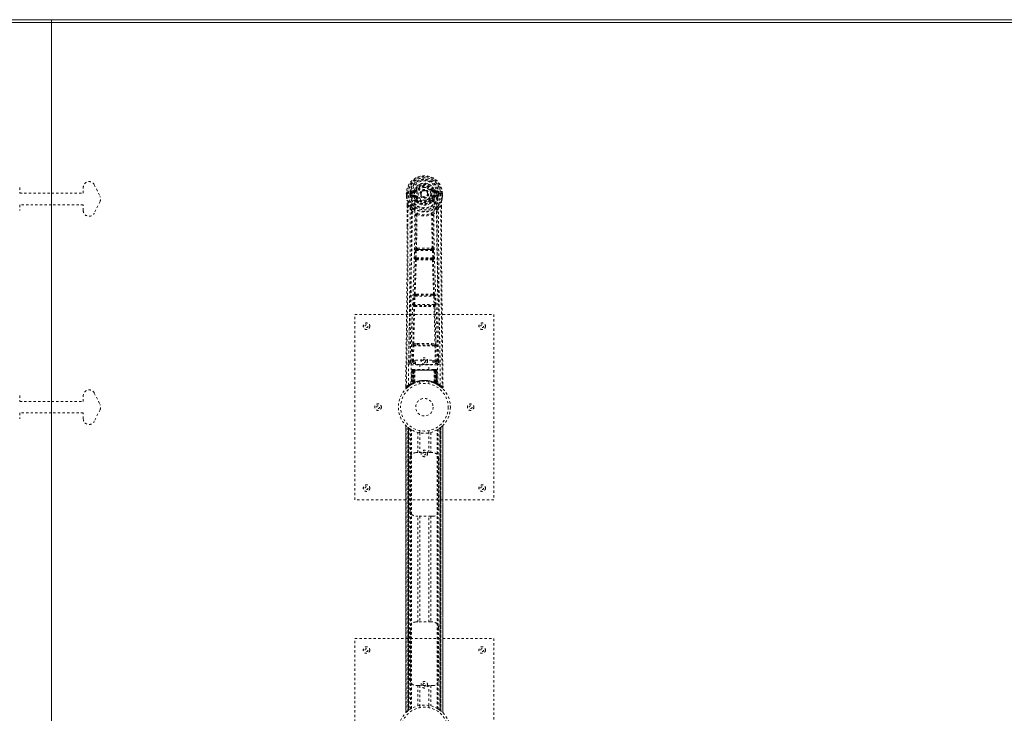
# Model space of a CAD drawing. Header units: inches. Extents: x 14 to 182, y 67 to 115.
# Tile 6 of 8: x 97 to 139, y 85 to 115. Entities that reach past the tile are written whole.
import ezdxf

# ---------------------------------------------------------------- set-up
doc = ezdxf.new("R2010")
doc.units = ezdxf.units.IN
doc.header["$MEASUREMENT"] = 0
doc.linetypes.add('SLD-Dashed', pattern=[0.075, 0.05, -0.025])
doc.linetypes.add('SLD-Solid', pattern=[0])

msp = doc.modelspace()

# ---------------------------------------------------------------- linework, layer by layer
at = {"color": 7, "linetype": 'SLD-Solid', "lineweight": 15}
for p, q in [((14.141, 114.9), (97.891, 114.9)), ((97.891, 114.782), (14.259, 114.782)), ((97.891, 114.782), (14.259, 114.782)), ((97.891, 114.782), (97.891, 114.9)), ((97.891, 114.9), (181.641, 114.9)), ((97.891, 114.9), (97.891, 114.782)), ((97.891, 67.518), (97.891, 114.782)), ((97.891, 114.782), (97.891, 67.518)), ((181.523, 114.782), (97.891, 114.782)), ((181.523, 114.782), (97.891, 114.782))]:
    msp.add_line(p, q, dxfattribs=at)
at = {"color": 7, "linetype": 'SLD-Dashed', "lineweight": 0}
for p, q in [((99.74, 107.762), (99.99, 107.262)), ((96.516, 107.65), (96.516, 107.4)), ((96.516, 107.4), (97.891, 107.4)), ((97.891, 107.4), (99.266, 107.4)), ((99.266, 107.4), (99.266, 107.65)), ((113.23, 107.384), (113.23, 107.268)), ((113.234, 107.384), (113.23, 107.384)), ((113.23, 107.268), (113.23, 107.263)), ((113.231, 107.385), (113.231, 107.268)), ((113.287, 107.383), (113.234, 107.384)), ((113.259, 107.382), (113.259, 107.268)), ((113.31, 107.383), (113.287, 107.383)), ((113.468, 107.383), (113.31, 107.383)), ((113.381, 107.31), (113.381, 107.381)), ((113.381, 107.31), (113.41, 107.312)), ((113.381, 107.31), (113.381, 107.31)), ((113.416, 107.381), (113.41, 107.381)), ((113.41, 107.381), (113.41, 107.312)), ((113.411, 107.311), (113.416, 107.292)), ((113.416, 107.302), (113.416, 107.381)), ((113.416, 107.292), (113.416, 107.302)), ((113.422, 107.266), (113.426, 107.261)), ((113.426, 107.261), (113.426, 107.261)), ((113.426, 107.261), (113.426, 107.261)), ((113.437, 107.25), (113.426, 107.261)), ((113.553, 107.525), (113.434, 107.501)), ((113.45, 107.313), (113.45, 107.283)), ((113.45, 107.313), (113.58, 107.313)), ((113.58, 107.258), (113.45, 107.283)), ((113.45, 107.283), (113.58, 107.283)), ((113.464, 107.465), (113.58, 107.486)), ((113.464, 107.465), (113.464, 107.435)), ((113.58, 107.465), (113.464, 107.465)), ((113.58, 107.435), (113.464, 107.435)), ((113.58, 107.486), (113.58, 107.465)), ((113.58, 107.435), (113.58, 107.465)), ((113.58, 107.313), (113.58, 107.283)), ((113.58, 107.258), (113.58, 107.283)), ((113.64, 107.529), (113.586, 107.552)), ((113.586, 107.419), (113.586, 107.421)), ((113.64, 107.529), (113.662, 107.52)), ((114.165, 107.382), (114.166, 107.374)), ((114.166, 107.374), (114.165, 107.359)), ((114.356, 107.52), (114.378, 107.529)), ((114.378, 107.529), (114.382, 107.522)), ((114.433, 107.421), (114.433, 107.419)), ((114.438, 107.486), (114.554, 107.465)), ((114.438, 107.486), (114.438, 107.465)), ((114.554, 107.465), (114.438, 107.465)), ((114.438, 107.435), (114.438, 107.465)), ((114.554, 107.435), (114.438, 107.435)), ((114.438, 107.313), (114.438, 107.283)), ((114.438, 107.313), (114.568, 107.313)), ((114.568, 107.283), (114.438, 107.258)), ((114.438, 107.258), (114.438, 107.283)), ((114.438, 107.283), (114.568, 107.283)), ((114.585, 107.501), (114.466, 107.525)), ((114.709, 107.383), (114.55, 107.383)), ((114.554, 107.435), (114.554, 107.465)), ((114.568, 107.283), (114.568, 107.313)), ((114.592, 107.261), (114.582, 107.25)), ((114.592, 107.261), (114.596, 107.266)), ((114.608, 107.311), (114.602, 107.292)), ((114.602, 107.292), (114.603, 107.302)), ((114.603, 107.381), (114.608, 107.381)), ((114.603, 107.302), (114.603, 107.381)), ((114.608, 107.312), (114.608, 107.381)), ((114.638, 107.381), (114.638, 107.31)), ((114.638, 107.381), (114.638, 107.381)), ((114.638, 107.31), (114.638, 107.31)), ((114.732, 107.383), (114.709, 107.383)), ((114.785, 107.384), (114.732, 107.383)), ((114.759, 107.268), (114.759, 107.382)), ((114.789, 107.384), (114.785, 107.384)), ((114.788, 107.268), (114.788, 107.385)), ((114.789, 107.384), (114.789, 107.268)), ((114.789, 107.263), (114.789, 107.268)), ((97.891, 106.9), (96.516, 106.9)), ((96.516, 106.9), (96.516, 106.65)), ((99.266, 106.9), (97.891, 106.9)), ((99.266, 106.65), (99.266, 106.9)), ((99.99, 107.038), (99.74, 106.538)), ((113.272, 106.883), (113.269, 105.959)), ((113.273, 105.958), (113.273, 106.882)), ((113.302, 106.881), (113.398, 106.766)), ((113.437, 107.25), (113.551, 107.229)), ((113.662, 107.229), (113.635, 107.217)), ((113.641, 107.068), (113.641, 107.086)), ((113.66, 107.022), (113.649, 107.039)), ((113.664, 107.092), (113.665, 107.074)), ((114.354, 107.074), (114.354, 107.092)), ((114.383, 107.217), (114.356, 107.229)), ((114.37, 107.039), (114.358, 107.022)), ((114.377, 107.068), (114.378, 107.086)), ((114.467, 107.229), (114.582, 107.25)), ((114.582, 107.25), (114.582, 107.25)), ((114.582, 107.25), (114.582, 107.25)), ((114.621, 106.766), (114.717, 106.881)), ((114.745, 106.829), (114.745, 106.882)), ((114.746, 106.883), (114.747, 106.829)), ((113.682, 106.464), (113.682, 106.464)), ((114.337, 106.464), (114.337, 106.464)), ((113.599, 104.61), (113.615, 104.928)), ((113.643, 104.608), (113.66, 104.925)), ((113.66, 104.925), (114.359, 104.925)), ((113.71, 105.024), (113.67, 105.023)), ((113.678, 104.97), (113.717, 104.97)), ((114.301, 104.97), (113.717, 104.97)), ((114.301, 104.97), (114.34, 104.97)), ((114.348, 105.023), (114.308, 105.024)), ((114.359, 104.925), (114.375, 104.608)), ((114.419, 104.61), (114.403, 104.928)), ((113.622, 104.516), (113.608, 104.521)), ((114.375, 104.608), (113.643, 104.608)), ((113.667, 104.558), (113.652, 104.563)), ((113.652, 104.563), (114.366, 104.563)), ((114.366, 104.563), (114.352, 104.558)), ((114.396, 104.516), (114.41, 104.521)), ((113.643, 103.039), (113.611, 103.039)), ((114.407, 103.039), (114.375, 103.039)), ((113.544, 102.592), (113.561, 102.945)), ((113.589, 102.59), (113.606, 102.943)), ((114.43, 102.59), (113.589, 102.59)), ((113.606, 102.943), (114.413, 102.943)), ((113.652, 102.988), (113.621, 102.988)), ((114.366, 102.988), (113.652, 102.988)), ((114.366, 102.988), (114.398, 102.988)), ((114.413, 102.943), (114.43, 102.59)), ((114.474, 102.592), (114.457, 102.945)), ((111.009, 94.15), (111.009, 102.15)), ((111.009, 102.15), (117.009, 102.15)), ((113.55, 102.503), (113.558, 102.499)), ((113.603, 102.542), (113.595, 102.545)), ((113.595, 102.545), (114.423, 102.545)), ((114.423, 102.545), (114.415, 102.542)), ((114.46, 102.499), (114.468, 102.503)), ((117.009, 102.15), (117.009, 94.15)), ((113.548, 100.893), (113.704, 100.899)), ((114.314, 100.899), (114.471, 100.893)), ((113.49, 100.147), (113.506, 100.809)), ((113.535, 100.147), (113.551, 100.808)), ((113.551, 100.808), (114.468, 100.808)), ((113.559, 100.848), (113.711, 100.851)), ((113.711, 100.851), (114.307, 100.851)), ((114.307, 100.851), (114.46, 100.848)), ((114.468, 100.808), (114.483, 100.147)), ((114.528, 100.147), (114.512, 100.809)), ((113.396, 100.09), (113.398, 100.082)), ((113.4, 100.38), (113.397, 100.093)), ((113.441, 100.045), (113.441, 99.984)), ((113.629, 100.045), (113.441, 100.045)), ((113.535, 100.102), (113.535, 100.147)), ((113.535, 100.147), (113.629, 100.147)), ((113.535, 100.102), (113.629, 100.102)), ((113.629, 100.178), (114.379, 100.178)), ((113.629, 99.998), (113.629, 100.178)), ((114.379, 100.178), (114.379, 99.998)), ((114.379, 100.147), (114.483, 100.147)), ((114.379, 100.102), (114.483, 100.102)), ((114.577, 100.045), (114.379, 100.045)), ((114.483, 100.102), (114.483, 100.147)), ((114.577, 99.984), (114.577, 100.045)), ((114.621, 100.093), (114.618, 100.38)), ((114.62, 100.082), (114.622, 100.09)), ((113.441, 99.984), (114.577, 99.984)), ((113.463, 99.746), (113.442, 99.141)), ((113.477, 99.746), (113.456, 99.149)), ((113.477, 99.746), (113.463, 99.746)), ((113.495, 99.746), (113.474, 99.16)), ((113.497, 99.75), (113.475, 99.156)), ((113.562, 99.746), (113.495, 99.746)), ((113.502, 99.746), (113.502, 99.189)), ((113.51, 99.746), (113.502, 99.746)), ((113.51, 99.775), (113.503, 99.775)), ((113.516, 99.775), (113.507, 99.775)), ((113.51, 99.746), (114.509, 99.746)), ((113.51, 99.193), (113.51, 99.746)), ((113.515, 99.196), (113.516, 99.746)), ((113.523, 99.775), (113.516, 99.775)), ((113.516, 99.746), (113.522, 99.746)), ((113.522, 99.746), (113.522, 99.199)), ((114.496, 99.746), (113.522, 99.746)), ((113.579, 99.775), (113.525, 99.775)), ((113.534, 99.746), (113.534, 99.204)), ((113.54, 99.746), (113.534, 99.746)), ((113.541, 99.775), (113.535, 99.775)), ((113.54, 99.746), (114.478, 99.746)), ((113.54, 99.207), (113.54, 99.746)), ((113.541, 99.775), (113.579, 99.775)), ((113.543, 99.195), (113.562, 99.746)), ((113.563, 99.746), (113.544, 99.195)), ((113.562, 99.746), (113.563, 99.746)), ((113.593, 99.746), (113.563, 99.746)), ((113.593, 99.746), (113.589, 99.225)), ((113.601, 99.775), (113.593, 99.775)), ((114.425, 99.746), (113.593, 99.746)), ((114.418, 99.775), (113.601, 99.775)), ((114.379, 99.998), (113.629, 99.998)), ((113.814, 99.998), (113.814, 99.775)), ((114.204, 99.775), (114.204, 99.998)), ((114.426, 99.775), (114.418, 99.775)), ((114.425, 99.746), (114.43, 99.225)), ((114.455, 99.746), (114.425, 99.746)), ((114.494, 99.775), (114.439, 99.775)), ((114.439, 99.775), (114.477, 99.775)), ((114.475, 99.195), (114.455, 99.746)), ((114.455, 99.746), (114.456, 99.746)), ((114.456, 99.746), (114.475, 99.195)), ((114.523, 99.746), (114.456, 99.746)), ((114.484, 99.775), (114.477, 99.775)), ((114.484, 99.746), (114.478, 99.746)), ((114.478, 99.746), (114.478, 99.207)), ((114.484, 99.204), (114.484, 99.746)), ((114.502, 99.775), (114.495, 99.775)), ((114.496, 99.199), (114.496, 99.746)), ((114.496, 99.746), (114.503, 99.746)), ((114.512, 99.775), (114.502, 99.775)), ((114.503, 99.746), (114.503, 99.196)), ((114.515, 99.775), (114.508, 99.775)), ((114.516, 99.746), (114.509, 99.746)), ((114.509, 99.746), (114.509, 99.193)), ((114.516, 99.189), (114.516, 99.746)), ((114.543, 99.156), (114.521, 99.75)), ((114.523, 99.746), (114.544, 99.16)), ((114.542, 99.746), (114.563, 99.149)), ((114.555, 99.746), (114.542, 99.746)), ((114.555, 99.746), (114.576, 99.141)), ((113.474, 99.16), (113.543, 99.195)), ((113.502, 99.189), (113.51, 99.193)), ((113.515, 99.163), (113.502, 99.189)), ((113.522, 99.199), (113.515, 99.196)), ((113.528, 99.17), (113.515, 99.196)), ((113.527, 99.169), (113.534, 99.173)), ((113.534, 99.204), (113.54, 99.207)), ((113.546, 99.178), (113.534, 99.204)), ((113.544, 99.195), (113.543, 99.195)), ((113.552, 99.181), (113.546, 99.178)), ((113.809, 99.258), (113.809, 99.161)), ((114.209, 99.161), (114.209, 99.258)), ((114.478, 99.207), (114.466, 99.181)), ((114.473, 99.178), (114.466, 99.181)), ((114.484, 99.204), (114.473, 99.178)), ((114.475, 99.195), (114.475, 99.195)), ((114.475, 99.195), (114.544, 99.16)), ((114.478, 99.207), (114.484, 99.204)), ((114.496, 99.199), (114.484, 99.173)), ((114.503, 99.196), (114.491, 99.17)), ((114.503, 99.196), (114.496, 99.199)), ((114.509, 99.193), (114.496, 99.167)), ((114.516, 99.189), (114.504, 99.163)), ((114.509, 99.193), (114.516, 99.189)), ((99.74, 98.762), (99.99, 98.262)), ((113.204, 99.076), (113.203, 99.009)), ((113.203, 99.076), (113.203, 99.009)), ((113.203, 99.009), (113.233, 99.008)), ((113.205, 99.072), (113.204, 99.009)), ((113.252, 98.988), (113.293, 99.021)), ((113.428, 99.116), (113.441, 99.124)), ((113.442, 99.141), (113.456, 99.149)), ((113.459, 99.134), (113.526, 99.169)), ((113.515, 99.163), (113.506, 99.159)), ((113.522, 99.167), (113.515, 99.163)), ((113.52, 99.166), (113.528, 99.17)), ((113.526, 99.169), (113.527, 99.169)), ((114.491, 99.169), (114.492, 99.169)), ((114.492, 99.169), (114.507, 99.161)), ((114.504, 99.163), (114.496, 99.167)), ((114.53, 99.15), (114.504, 99.163)), ((114.524, 99.153), (114.559, 99.134)), ((114.563, 99.149), (114.576, 99.141)), ((114.571, 99.129), (114.585, 99.121)), ((114.577, 99.124), (114.591, 99.116)), ((114.725, 99.022), (114.767, 98.987)), ((114.786, 99.008), (114.766, 98.986)), ((114.816, 99.009), (114.815, 99.076)), ((96.516, 98.65), (96.516, 98.4)), ((96.516, 98.4), (97.891, 98.4)), ((97.891, 98.4), (99.266, 98.4)), ((99.266, 98.4), (99.266, 98.65)), ((96.516, 97.9), (96.516, 97.65)), ((97.891, 97.9), (96.516, 97.9)), ((99.266, 97.9), (97.891, 97.9)), ((99.266, 97.65), (99.266, 97.9)), ((99.99, 98.038), (99.74, 97.538)), ((113.204, 97.366), (113.204, 84.935)), ((113.204, 84.936), (113.204, 97.364)), ((113.204, 97.364), (113.205, 97.364)), ((113.204, 97.364), (113.204, 84.937)), ((113.216, 84.948), (113.216, 97.352)), ((113.294, 85.019), (113.294, 97.282)), ((113.294, 97.282), (113.294, 85.019)), ((113.299, 97.278), (113.299, 85.023)), ((113.339, 97.247), (113.303, 97.275)), ((113.303, 85.026), (113.303, 97.275)), ((113.303, 97.275), (113.303, 85.026)), ((113.308, 97.27), (113.308, 85.03)), ((113.318, 85.038), (113.318, 97.263)), ((113.319, 85.039), (113.319, 97.262)), ((113.321, 97.26), (113.321, 85.04)), ((113.323, 97.259), (113.323, 85.042)), ((113.353, 97.236), (113.353, 85.064)), ((113.411, 97.198), (113.406, 97.201)), ((113.411, 85.103), (113.411, 97.198)), ((113.436, 85.118), (113.436, 97.182)), ((113.454, 85.129), (113.454, 97.172)), ((113.728, 96.185), (113.728, 97.061)), ((113.809, 97.139), (113.809, 97.043)), ((113.812, 97.043), (113.812, 96.185)), ((114.207, 96.185), (114.207, 97.043)), ((114.209, 97.043), (114.209, 97.139)), ((114.291, 97.061), (114.291, 96.185)), ((114.564, 85.129), (114.564, 97.172)), ((114.582, 85.118), (114.582, 97.182)), ((114.608, 85.103), (114.608, 97.198)), ((114.673, 85.058), (114.673, 97.242)), ((114.695, 85.042), (114.695, 97.259)), ((114.698, 85.04), (114.698, 97.26)), ((114.699, 97.262), (114.699, 85.039)), ((114.704, 97.265), (114.704, 85.035)), ((114.715, 97.275), (114.715, 85.026)), ((114.715, 85.026), (114.715, 97.274)), ((114.718, 85.024), (114.718, 97.277)), ((114.724, 97.282), (114.719, 97.278)), ((114.719, 85.023), (114.719, 97.278)), ((114.724, 97.282), (114.724, 85.019)), ((114.724, 85.019), (114.724, 97.282)), ((114.802, 97.352), (114.802, 84.948)), ((114.814, 84.935), (114.814, 97.365)), ((114.814, 97.364), (114.814, 84.936)), ((114.814, 84.937), (114.814, 97.364)), ((113.394, 93.685), (113.394, 95.935)), ((113.644, 96.185), (113.728, 96.185)), ((114.291, 96.185), (113.728, 96.185)), ((114.291, 96.185), (114.374, 96.185)), ((114.624, 95.935), (114.624, 93.685)), ((117.009, 94.15), (111.009, 94.15)), ((113.728, 93.435), (113.644, 93.435)), ((113.728, 88.865), (113.728, 93.435)), ((114.291, 93.435), (113.728, 93.435)), ((113.812, 93.435), (113.812, 88.865)), ((114.207, 88.865), (114.207, 93.435)), ((114.291, 93.435), (114.291, 88.865)), ((114.374, 93.435), (114.291, 93.435)), ((113.394, 86.365), (113.394, 88.615)), ((113.644, 88.865), (113.728, 88.865)), ((114.291, 88.865), (113.728, 88.865)), ((114.291, 88.865), (114.374, 88.865)), ((114.624, 88.615), (114.624, 86.365)), ((111.009, 80.15), (111.009, 88.15)), ((111.009, 88.15), (117.009, 88.15)), ((117.009, 88.15), (117.009, 80.15)), ((113.728, 86.115), (113.644, 86.115)), ((113.728, 85.239), (113.728, 86.115)), ((113.728, 86.115), (114.291, 86.115)), ((113.812, 86.115), (113.812, 85.258)), ((114.207, 85.258), (114.207, 86.115)), ((114.291, 86.115), (114.291, 85.239)), ((114.374, 86.115), (114.291, 86.115)), ((113.809, 85.258), (113.809, 85.161)), ((114.209, 85.161), (114.209, 85.258)), ((113.294, 85.019), (113.299, 85.023)), ((114.608, 85.103), (114.612, 85.1)), ((114.679, 85.054), (114.715, 85.026)), ((114.719, 85.023), (114.724, 85.019)), ((114.814, 84.936), (114.814, 84.937))]:
    msp.add_line(p, q, dxfattribs=at)
at = {"color": 7, "linetype": 'SLD-Dashed', "lineweight": 0, "flags": 128}
for points in [[(113.586, 107.421), (113.592, 107.497), (113.615, 107.572), (113.654, 107.641), (113.707, 107.7), (113.773, 107.749), (113.847, 107.785), (113.926, 107.807), (114.009, 107.815), (114.092, 107.807), (114.172, 107.785), (114.246, 107.749), (114.311, 107.7), (114.364, 107.641), (114.404, 107.572), (114.427, 107.497), (114.433, 107.421)], [(113.23, 107.384), (113.229, 107.384), (113.23, 107.383), (113.233, 107.383), (113.236, 107.383), (113.241, 107.383), (113.247, 107.382), (113.253, 107.382), (113.259, 107.382)], [(113.259, 107.268), (113.253, 107.268), (113.247, 107.268), (113.241, 107.268), (113.236, 107.268), (113.233, 107.268), (113.23, 107.268), (113.229, 107.268), (113.23, 107.268)], [(113.23, 107.268), (113.242, 107.17), (113.258, 107.094)], [(113.23, 107.263), (113.231, 107.263), (113.233, 107.264), (113.235, 107.264), (113.239, 107.265), (113.244, 107.265), (113.248, 107.266), (113.254, 107.267), (113.259, 107.268)], [(113.23, 107.263), (113.241, 107.173), (113.26, 107.083)], [(113.321, 99.103), (113.329, 100.15), (113.348, 101.195), (113.378, 102.236), (113.413, 103.275), (113.447, 104.309), (113.472, 105.338), (113.481, 106.363), (113.468, 107.383)], [(113.411, 107.311), (113.41, 107.311), (113.41, 107.312)], [(113.416, 107.302), (113.432, 107.31), (113.45, 107.313)], [(113.464, 107.435), (113.441, 107.44), (113.421, 107.453)], [(113.43, 99.158), (113.439, 100.203), (113.46, 101.246), (113.492, 102.285), (113.53, 103.321), (113.566, 104.352), (113.592, 105.379), (113.6, 106.401), (113.586, 107.418)], [(113.58, 107.486), (113.617, 107.5), (113.631, 107.513)], [(113.631, 107.513), (113.636, 107.521), (113.64, 107.529)], [(113.69, 107.508), (113.685, 107.51), (113.68, 107.512), (113.675, 107.514), (113.671, 107.516), (113.667, 107.518), (113.665, 107.519), (113.663, 107.519), (113.662, 107.52)], [(114.328, 107.508), (114.333, 107.51), (114.339, 107.512), (114.343, 107.514), (114.347, 107.516), (114.351, 107.518), (114.353, 107.519), (114.355, 107.519), (114.356, 107.52)], [(114.588, 99.158), (114.579, 100.203), (114.558, 101.246), (114.526, 102.286), (114.488, 103.321), (114.452, 104.352), (114.426, 105.379), (114.418, 106.401), (114.433, 107.418)], [(114.697, 99.103), (114.689, 100.149), (114.67, 101.195), (114.641, 102.236), (114.606, 103.275), (114.571, 104.309), (114.546, 105.338), (114.538, 106.363), (114.55, 107.383)], [(114.597, 107.453), (114.578, 107.44), (114.554, 107.435)], [(114.568, 107.313), (114.586, 107.31), (114.603, 107.302)], [(114.608, 107.381), (114.611, 107.381), (114.618, 107.381), (114.627, 107.381), (114.638, 107.381)], [(114.638, 107.31), (114.627, 107.311), (114.618, 107.311), (114.612, 107.311), (114.608, 107.312)], [(114.608, 107.312), (114.608, 107.311), (114.608, 107.311)], [(114.758, 107.083), (114.775, 107.163), (114.789, 107.263)], [(114.759, 107.382), (114.766, 107.382), (114.772, 107.382), (114.777, 107.383), (114.782, 107.383), (114.786, 107.383), (114.788, 107.383), (114.789, 107.384), (114.789, 107.384)], [(114.789, 107.268), (114.789, 107.268), (114.788, 107.268), (114.786, 107.268), (114.782, 107.268), (114.777, 107.268), (114.772, 107.268), (114.766, 107.268), (114.759, 107.268)], [(114.789, 107.263), (114.788, 107.263), (114.786, 107.264), (114.783, 107.264), (114.779, 107.265), (114.775, 107.265), (114.77, 107.266), (114.765, 107.267), (114.759, 107.268)], [(114.789, 107.268), (114.776, 107.17), (114.76, 107.094)], [(113.302, 106.881), (113.3, 105.416), (113.291, 103.944), (113.277, 102.496), (113.274, 102.275), (113.271, 102.046), (113.269, 101.842), (113.266, 101.644), (113.264, 101.428), (113.262, 101.278), (113.26, 101.121), (113.258, 100.965), (113.256, 100.847), (113.254, 100.707), (113.252, 100.545), (113.248, 100.213), (113.245, 100.008), (113.242, 99.754), (113.239, 99.492), (113.236, 99.244), (113.233, 99.008)], [(113.258, 107.094), (113.259, 107.088), (113.26, 107.083)], [(113.44, 106.805), (113.339, 106.929), (113.26, 107.083)], [(113.272, 106.883), (113.272, 106.883), (113.273, 106.882), (113.275, 106.882), (113.279, 106.882), (113.284, 106.881), (113.29, 106.881), (113.296, 106.881), (113.302, 106.881)], [(113.578, 107.206), (113.565, 107.224), (113.551, 107.229)], [(113.641, 107.086), (113.608, 107.139), (113.578, 107.206)], [(113.635, 107.217), (113.663, 107.154), (113.693, 107.105)], [(113.66, 107.022), (113.734, 106.964), (113.792, 106.935)], [(113.69, 107.24), (113.685, 107.238), (113.68, 107.236), (113.675, 107.234), (113.671, 107.232), (113.667, 107.231), (113.665, 107.23), (113.663, 107.229), (113.662, 107.229)], [(114.227, 106.935), (114.284, 106.964), (114.358, 107.022)], [(114.326, 107.105), (114.356, 107.154), (114.383, 107.217)], [(114.328, 107.24), (114.333, 107.238), (114.339, 107.236), (114.343, 107.234), (114.347, 107.232), (114.351, 107.231), (114.353, 107.23), (114.355, 107.229), (114.356, 107.229)], [(114.378, 107.086), (114.41, 107.139), (114.44, 107.206)], [(114.44, 107.206), (114.453, 107.224), (114.467, 107.229)], [(114.578, 106.805), (114.679, 106.929), (114.758, 107.083)], [(114.717, 106.881), (114.723, 106.881), (114.729, 106.881), (114.735, 106.881), (114.74, 106.882), (114.743, 106.882), (114.746, 106.882), (114.747, 106.883), (114.746, 106.883)], [(114.717, 106.881), (114.718, 105.417), (114.727, 103.944), (114.742, 102.496), (114.745, 102.249), (114.748, 101.991), (114.75, 101.776), (114.753, 101.547), (114.756, 101.297), (114.76, 101.025), (114.763, 100.807), (114.766, 100.545), (114.77, 100.221), (114.773, 100.01), (114.776, 99.752), (114.78, 99.49), (114.783, 99.242), (114.786, 99.008)], [(114.758, 107.083), (114.76, 107.088), (114.76, 107.094)], [(113.398, 106.766), (113.397, 106.246), (113.396, 105.713), (113.393, 105.167), (113.39, 104.652), (113.385, 104.123), (113.38, 103.571), (113.375, 103.081), (113.372, 102.824), (113.368, 102.551), (113.365, 102.263), (113.361, 101.959), (113.357, 101.683), (113.354, 101.443), (113.352, 101.251), (113.349, 101.037), (113.346, 100.795), (113.343, 100.57), (113.34, 100.378), (113.338, 100.218), (113.336, 100.091)], [(113.457, 106.653), (113.543, 106.552), (113.644, 106.464)], [(113.535, 106.717), (113.544, 106.708), (113.55, 106.702)], [(113.634, 105.017), (113.645, 105.738), (113.646, 106.456)], [(113.692, 106.475), (113.687, 106.483), (113.68, 106.49), (113.672, 106.493), (113.664, 106.493), (113.656, 106.49), (113.65, 106.483), (113.646, 106.474), (113.644, 106.464)], [(113.682, 106.464), (113.681, 105.745), (113.67, 105.023)], [(114.375, 106.464), (114.373, 106.474), (114.368, 106.483), (114.362, 106.49), (114.355, 106.493), (114.347, 106.493), (114.339, 106.49), (114.332, 106.483), (114.327, 106.475)], [(114.348, 105.023), (114.338, 105.745), (114.337, 106.464)], [(114.384, 105.017), (114.374, 105.738), (114.372, 106.456)], [(114.375, 106.464), (114.475, 106.552), (114.561, 106.653)], [(114.468, 106.702), (114.474, 106.708), (114.483, 106.717)], [(114.682, 100.091), (114.68, 100.226), (114.678, 100.399), (114.675, 100.607), (114.672, 100.853), (114.669, 101.102), (114.666, 101.321), (114.664, 101.475), (114.662, 101.612), (114.66, 101.734), (114.658, 101.889), (114.656, 102.052), (114.654, 102.209), (114.644, 103.022), (114.636, 103.84), (114.628, 104.813), (114.622, 105.802), (114.621, 106.766)], [(114.747, 106.829), (114.755, 104.26), (114.782, 101.635), (114.816, 99.009)], [(113.269, 105.959), (113.264, 104.26), (113.236, 101.635), (113.203, 99.076)], [(113.615, 104.928), (113.62, 104.927), (113.631, 104.927), (113.645, 104.926), (113.66, 104.925)], [(113.678, 104.97), (113.677, 104.969), (113.675, 104.968), (113.672, 104.965), (113.667, 104.955), (113.662, 104.942), (113.66, 104.925)], [(113.71, 105.024), (114.009, 105.025), (114.308, 105.024)], [(113.717, 104.97), (114.009, 104.972), (114.301, 104.97)], [(114.359, 104.925), (114.374, 104.926), (114.388, 104.927), (114.398, 104.927), (114.403, 104.928)], [(113.576, 103.035), (113.601, 103.777), (113.622, 104.516)], [(113.599, 104.61), (113.604, 104.61), (113.614, 104.609), (113.628, 104.609), (113.643, 104.608)], [(113.611, 103.039), (113.636, 103.781), (113.658, 104.522)], [(113.652, 104.563), (113.648, 104.567), (113.644, 104.577), (113.643, 104.583), (113.643, 104.591), (113.643, 104.599), (113.643, 104.608)], [(114.36, 104.522), (114.382, 103.781), (114.407, 103.039)], [(114.375, 104.608), (114.376, 104.599), (114.376, 104.591), (114.375, 104.583), (114.374, 104.577), (114.371, 104.567), (114.366, 104.563)], [(114.375, 104.608), (114.39, 104.609), (114.404, 104.609), (114.414, 104.61), (114.419, 104.61)], [(114.442, 103.035), (114.418, 103.776), (114.396, 104.516)], [(113.544, 102.592), (113.549, 102.592), (113.559, 102.592), (113.573, 102.591), (113.589, 102.59)], [(113.561, 102.945), (113.563, 102.977), (113.564, 102.98)], [(113.561, 102.945), (113.566, 102.945), (113.576, 102.944), (113.59, 102.944), (113.606, 102.943)], [(114.413, 102.943), (114.428, 102.944), (114.442, 102.944), (114.453, 102.945), (114.457, 102.945)], [(114.43, 102.59), (114.445, 102.591), (114.459, 102.592), (114.47, 102.592), (114.474, 102.592)], [(114.457, 102.945), (114.455, 102.977), (114.455, 102.98)], [(113.515, 100.891), (113.534, 101.696), (113.558, 102.499)], [(113.548, 100.893), (113.568, 101.699), (113.593, 102.503)], [(114.426, 102.503), (114.45, 101.699), (114.47, 100.893)], [(114.504, 100.891), (114.484, 101.696), (114.46, 102.499)], [(113.704, 100.899), (114.009, 100.899), (114.314, 100.899)], [(113.506, 100.809), (113.511, 100.809), (113.521, 100.808), (113.535, 100.808), (113.551, 100.808)], [(113.711, 100.851), (114.009, 100.851), (114.307, 100.851)], [(114.468, 100.808), (114.483, 100.808), (114.497, 100.808), (114.508, 100.809), (114.512, 100.809)], [(113.49, 100.147), (113.421, 100.119), (113.396, 100.09)], [(113.441, 100.045), (113.466, 100.073), (113.535, 100.102)], [(113.49, 100.147), (113.495, 100.147), (113.505, 100.147), (113.519, 100.147), (113.535, 100.147)], [(114.483, 100.147), (114.499, 100.147), (114.513, 100.147), (114.523, 100.147), (114.528, 100.147)], [(114.483, 100.102), (114.553, 100.073), (114.577, 100.045)], [(114.622, 100.09), (114.597, 100.119), (114.528, 100.147)], [(113.463, 99.746), (113.466, 99.746), (113.475, 99.746), (113.487, 99.746), (113.502, 99.746)], [(113.516, 99.746), (113.501, 99.746), (113.489, 99.746), (113.48, 99.746), (113.477, 99.746)], [(113.495, 99.746), (113.495, 99.746), (113.497, 99.746), (113.501, 99.746), (113.505, 99.746), (113.512, 99.746), (113.519, 99.746), (113.526, 99.746), (113.534, 99.746)], [(114.484, 99.746), (114.492, 99.746), (114.5, 99.746), (114.507, 99.746), (114.513, 99.746), (114.518, 99.746), (114.521, 99.746), (114.523, 99.746), (114.523, 99.746)], [(114.494, 99.775), (114.494, 99.775), (114.492, 99.775)], [(114.542, 99.746), (114.538, 99.746), (114.53, 99.746), (114.517, 99.746), (114.503, 99.746)], [(114.516, 99.746), (114.531, 99.746), (114.544, 99.746), (114.552, 99.746), (114.555, 99.746)], [(114.524, 99.746), (114.523, 99.753), (114.522, 99.755)], [(113.51, 99.193), (113.514, 99.183), (113.518, 99.175), (113.521, 99.169), (113.522, 99.167)], [(113.54, 99.207), (113.545, 99.197), (113.549, 99.189), (113.551, 99.183), (113.552, 99.181)], [(113.206, 99.009), (113.207, 99.001), (113.211, 98.994), (113.216, 98.987), (113.222, 98.982), (113.229, 98.979), (113.237, 98.979), (113.244, 98.981), (113.251, 98.985)], [(113.253, 98.986), (113.285, 99.015), (113.293, 99.021)], [(113.37, 99.078), (113.418, 99.11), (113.463, 99.136)], [(114.545, 99.152), (114.544, 99.158), (114.544, 99.16)], [(114.56, 99.133), (114.6, 99.11), (114.649, 99.078)], [(114.582, 99.123), (114.576, 99.135), (114.572, 99.148)], [(114.767, 98.989), (114.774, 98.985), (114.782, 98.983), (114.791, 98.982), (114.799, 98.983), (114.806, 98.987), (114.811, 98.992), (114.814, 98.999), (114.815, 99.006)], [(114.816, 99.009), (114.815, 99.009), (114.813, 99.009), (114.807, 99.009), (114.797, 99.009), (114.792, 99.009), (114.786, 99.008)], [(113.815, 97.042), (113.813, 97.042), (113.812, 97.043)], [(114.207, 97.043), (114.208, 97.043), (114.19, 97.04), (114.152, 97.034), (114.098, 97.029), (114.033, 97.025), (114.009, 97.025)], [(114.207, 97.043), (114.196, 97.041), (114.17, 97.037)], [(114.72, 97.278), (114.713, 97.273), (114.704, 97.265)], [(113.812, 85.258), (113.823, 85.26), (113.831, 85.261)], [(114.203, 85.258), (114.205, 85.258), (114.207, 85.258)], [(114.704, 85.035), (114.715, 85.027), (114.72, 85.022)]]:
    msp.add_lwpolyline(points, dxfattribs=at)
at = {"color": 7, "linetype": 'SLD-Dashed', "lineweight": 0}
for centre, radius in [((114.009, 107.374), 0.7), ((114.009, 107.374), 0.69), ((114.009, 107.374), 0.623), ((114.009, 107.374), 0.32), ((114.009, 107.374), 0.275), ((114.009, 107.374), 0.188), ((114.009, 107.374), 0.156), ((114.009, 107.374), 0.142), ((114.009, 107.374), 0.139), ((114.009, 107.374), 0.138), ((111.509, 101.65), 0.141), ((116.509, 101.65), 0.141), ((111.509, 101.65), 0.0625), ((116.509, 101.65), 0.0625), ((114.009, 100.15), 0.14), ((114.009, 100.15), 0.0625), ((114.009, 98.15), 1.125), ((114.009, 98.15), 1.03), ((114.009, 98.15), 0.376), ((112.009, 98.15), 0.141), ((112.009, 98.15), 0.0625), ((116.009, 98.15), 0.14), ((116.009, 98.15), 0.0625), ((114.009, 96.15), 0.14), ((114.009, 96.15), 0.0625), ((111.509, 94.65), 0.14), ((111.509, 94.65), 0.0625), ((116.509, 94.65), 0.14), ((116.509, 94.65), 0.0625), ((111.509, 87.65), 0.14), ((111.509, 87.65), 0.0625), ((116.509, 87.65), 0.14), ((116.509, 87.65), 0.0625), ((114.009, 86.15), 0.141), ((114.009, 86.15), 0.0625), ((114.009, 84.15), 1.125), ((114.009, 84.15), 1.03)]:
    msp.add_circle(centre, radius, dxfattribs=at)
for centre, radius, start, end in [((114.009, 107.374), 0.78, 0, 179.3038), ((114.009, 107.374), 0.78, 0.7166, 179.2834), ((114.009, 107.374), 0.75, 0.5686, 179.4314), ((99.516, 107.65), 0.25, 26.5651, 180), ((114.009, 107.374), 0.629, 0.6526, 179.3474), ((114.009, 107.374), 0.599, 0.6527, 179.3473), ((114.009, 107.389), 0.541, 359.3499, 180.6501), ((114.009, 107.374), 0.459, 22.774, 157.226), ((114.009, 107.374), 0.4, 22.774, 157.226), ((114.009, 107.374), 0.376, 22.774, 157.226), ((114.009, 107.374), 0.346, 22.7742, 157.2258), ((99.766, 107.15), 0.25, 333.4349, 26.5651), ((113.259, 107.268), 0.03, 180.0028, 185.051), ((114.009, 107.374), 0.787, 188.0937, 351.9063), ((114.009, 107.374), 0.758, 188.0937, 351.9063), ((113.407, 108.429), 1.048, 268.5368, 270.1566), ((114.009, 107.374), 0.632, 185.8274, 354.1726), ((114.009, 107.374), 0.602, 186.0327, 353.9673), ((114.009, 107.374), 0.593, 172.3909, 179.3289), ((113.502, 107.299), 0.0861, 184.5448, 202.7197), ((113.625, 107.425), 0.206, 158.3414, 172.337), ((113.45, 107.253), 0.0306, 89.07, 154.5808), ((113.879, 107.47), 0.499, 204.8888, 243.9931), ((113.463, 107.495), 0.0299, 167.8835, 271.9624), ((113.587, 107.197), 0.221, 90.3093, 122.5185), ((113.581, 107.516), 0.0301, 162.353, 268.571), ((113.581, 107.228), 0.0299, 91.0955, 178.7876), ((113.544, 107.569), 0.0454, 281.2506, 337.5709), ((113.58, 107.554), 0.089, 270, 337.226), ((113.58, 107.554), 0.119, 269.9976, 337.228), ((113.58, 107.194), 0.119, 22.772, 90.0024), ((113.58, 107.194), 0.089, 22.774, 90), ((113.575, 107.194), 0.0649, 21.3188, 85.0794), ((114.009, 107.374), 0.275, 90.0003, 269.9997), ((114.009, 107.374), 0.275, 269.9997, 90.0003), ((114.438, 107.554), 0.119, 202.772, 270.0024), ((114.438, 107.194), 0.119, 89.9976, 157.228), ((114.438, 107.554), 0.089, 202.774, 270), ((114.438, 107.194), 0.089, 90, 157.226), ((114.145, 107.465), 0.492, 295.7077, 335.4797), ((114.975, 106.183), 1.473, 111.6201, 113.9285), ((114.444, 107.557), 0.0715, 209.6284, 265.211), ((114.443, 107.194), 0.0649, 94.9245, 158.6773), ((114.475, 107.569), 0.0454, 202.464, 258.7066), ((114.427, 107.186), 0.233, 58.0408, 88.5914), ((114.437, 107.516), 0.0301, 271.4321, 17.6439), ((114.437, 107.228), 0.0299, 1.1651, 88.9518), ((114.555, 107.495), 0.0299, 268.0538, 12.1003), ((114.568, 107.253), 0.0306, 25.4381, 90.9198), ((114.393, 107.425), 0.206, 7.6566, 21.6546), ((114.487, 107.306), 0.116, 339.648, 353.1068), ((114.009, 107.374), 0.593, 0.6711, 7.6091), ((112.086, 106.913), 1.186, 358.5668, 8.7951), ((109.778, 106.263), 3.578, 9.9474, 13.2476), ((113.817, 107.472), 0.441, 210.2271, 246.4266), ((113.609, 107.201), 0.031, 31.5667, 169.9068), ((113.671, 107.083), 0.0305, 44.5485, 174.2866), ((113.663, 107.046), 0.0459, 88.2965, 118.8753), ((113.663, 107.028), 0.046, 88.2965, 118.8), ((113.686, 107.064), 0.0449, 175.1009, 213.9399), ((113.7, 107.018), 0.0396, 127.1287, 174.8248), ((114.009, 107.374), 0.376, 202.774, 337.226), ((113.691, 107.07), 0.0347, 87.2648, 140.6081), ((114.009, 107.386), 0.453, 220.4507, 319.5493), ((113.698, 107.075), 0.033, 181.8767, 228.3828), ((114.009, 107.414), 0.494, 227.4888, 312.5112), ((114.009, 107.374), 0.346, 202.7742, 337.2258), ((114.009, 107.367), 0.411, 219.7062, 320.2938), ((114.009, 107.354), 0.473, 242.615, 297.385), ((114.009, 107.374), 0.156, 245.2931, 290.0155), ((114.347, 107.083), 0.0305, 5.7225, 135.4457), ((114.327, 107.07), 0.0347, 39.3901, 92.737), ((114.321, 107.075), 0.033, 311.6355, 358.105), ((114.319, 107.018), 0.0396, 5.165, 52.8834), ((114.355, 107.046), 0.0459, 61.1335, 91.6999), ((114.355, 107.028), 0.046, 61.1899, 91.7136), ((114.333, 107.064), 0.0448, 326.2386, 4.9227), ((114.201, 107.472), 0.441, 293.5945, 329.7427), ((114.409, 107.201), 0.031, 10.1767, 148.3497), ((118.233, 106.265), 3.57, 166.7473, 170.0551), ((115.934, 106.913), 1.188, 171.2131, 181.4251), ((99.516, 106.65), 0.25, 180, 333.4349), ((-386.18, 107.972), 499.639, 359.09615, 359.84874), ((113.73, 106.449), 0.46, 129.1662, 136.3466), ((108.613, 104.187), 5.436, 26.9777, 28.323), ((114.99, 108.383), 2.212, 225.5081, 228.8686), ((113.518, 106.65), 0.0608, 58.0037, 177.426), ((114.281, 107.214), 0.893, 214.9891, 231.1464), ((113.704, 106.46), 0.0608, 73.7755, 175.9554), ((113.633, 106.457), 0.0133, 356.8109, 33.9217), ((113.678, 106.393), 0.0708, 87.2831, 117.2818), ((113.694, 106.462), 0.0128, 102.3646, 173.3475), ((113.764, 106.458), 0.0738, 124.9812, 166.7598), ((114.009, 107.387), 0.966, 250.8189, 289.1817), ((114.009, 107.312), 0.844, 250.0606, 289.9394), ((113.737, 107.214), 0.893, 308.8537, 325.0107), ((114.314, 106.46), 0.0608, 4.0446, 106.2245), ((114.255, 106.458), 0.0738, 13.2327, 55.0249), ((114.324, 106.462), 0.0128, 6.611, 77.677), ((114.34, 106.393), 0.0708, 62.7156, 92.7159), ((114.386, 106.457), 0.0134, 146.0957, 183.2846), ((114.501, 106.65), 0.0608, 2.571, 122.004), ((113.028, 108.383), 2.212, 311.1314, 314.4919), ((119.408, 104.186), 5.439, 151.6774, 153.0219), ((614.062, 107.971), 499.503, 180.1512, 180.90399), ((114.287, 106.448), 0.461, 43.6613, 50.8225), ((113.796, 104.936), 0.181, 153.5384, 182.7711), ((113.664, 104.95), 0.0735, 85.5123, 114.1493), ((113.68, 105.016), 0.0457, 178.2682, 268.1509), ((113.773, 105.012), 0.103, 173.844, 204.0486), ((113.81, 105.01), 0.101, 172.2379, 203.4782), ((114.209, 105.01), 0.101, 336.5263, 7.7674), ((114.245, 105.012), 0.104, 335.9774, 6.13), ((114.339, 105.016), 0.0457, 271.8522, 1.7348), ((114.301, 104.928), 0.0575, 357.8146, 47.596), ((114.354, 104.95), 0.073, 65.7447, 94.5963), ((114.222, 104.936), 0.181, 357.2154, 26.4718), ((113.76, 104.581), 0.163, 169.7759, 201.8738), ((113.653, 104.518), 0.0451, 90.8645, 176.7672), ((113.667, 104.513), 0.0451, 90.8946, 176.6099), ((113.652, 104.447), 0.0749, 85.0907, 112.9524), ((113.715, 104.528), 0.0574, 147.4973, 185.928), ((114.009, 141.894), 37.374, 269.4617, 270.5381), ((114.009, 137.141), 32.585, 269.3979, 270.6021), ((114.351, 104.513), 0.0451, 3.3847, 89.1109), ((114.303, 104.528), 0.0578, 354.2189, 32.3559), ((114.367, 104.447), 0.075, 67.0683, 94.8956), ((114.365, 104.518), 0.0451, 3.2302, 89.138), ((114.259, 104.581), 0.163, 338.1286, 10.2219), ((113.7, 102.978), 0.136, 155.3346, 179.2502), ((113.603, 102.955), 0.0843, 84.8681, 108.7997), ((113.621, 103.033), 0.0448, 177.9248, 222.9145), ((113.62, 103.03), 0.0423, 220.3962, 270.4641), ((113.697, 103.029), 0.0869, 173.4517, 208.3429), ((113.724, 103.027), 0.0814, 171.2348, 208.6965), ((114.009, 70.26), 32.782, 89.3605, 90.6395), ((114.295, 103.027), 0.0814, 331.3043, 8.7548), ((114.321, 103.029), 0.0868, 331.6283, 6.5679), ((114.397, 103.033), 0.0455, 271.2508, 1.8291), ((114.415, 102.955), 0.0837, 71.1165, 95.2122), ((114.319, 102.978), 0.136, 0.7071, 24.7181), ((113.751, 102.562), 0.209, 171.5871, 196.4928), ((113.643, 102.575), 0.0563, 164.2577, 211.7696), ((113.674, 102.945), 0.068, 141.1158, 181.6226), ((114.009, 69.634), 33.356, 89.387, 90.613), ((114.345, 102.945), 0.068, 358.369, 38.9026), ((114.375, 102.575), 0.0564, 328.2525, 15.732), ((114.268, 102.562), 0.209, 343.5096, 8.4106), ((113.595, 102.5), 0.0451, 90.5911, 177.0787), ((113.604, 102.497), 0.0451, 90.6128, 177.0209), ((113.585, 102.412), 0.0908, 85.1439, 107.0298), ((113.647, 102.51), 0.0546, 143.5224, 186.9822), ((114.009, 139.147), 36.646, 269.3489, 270.6511), ((114.009, 135.361), 32.821, 269.291, 270.709), ((114.415, 102.497), 0.0451, 2.9813, 89.3849), ((114.371, 102.509), 0.055, 353.1636, 36.3318), ((114.423, 102.5), 0.0451, 2.9214, 89.4028), ((114.433, 102.412), 0.091, 73.0017, 94.8385), ((113.907, 100.808), 0.401, 168.1444, 179.9212), ((113.54, 100.754), 0.139, 86.8578, 100.619), ((113.56, 100.894), 0.0456, 184.1761, 268.2455), ((113.658, 100.896), 0.111, 181.7778, 205.6738), ((113.792, 100.887), 0.0889, 172.3786, 204.3875), ((114.226, 100.887), 0.0889, 335.6078, 7.6261), ((114.361, 100.896), 0.109, 334.1975, 358.3509), ((114.458, 100.894), 0.0456, 271.7537, 355.8247), ((114.478, 100.752), 0.141, 79.4671, 93.0561), ((114.111, 100.808), 0.402, 0.0831, 11.8348), ((113.656, 100.808), 0.105, 157.5287, 180.3646), ((114.362, 100.808), 0.105, 359.6354, 22.4713), ((113.372, 101.684), 1.594, 268.7129, 270.8702), ((113.441, 100.089), 0.105, 179.267, 269.9928), ((113.44, 100.087), 0.0423, 186.5607, 271.969), ((113.536, 100.147), 0.0451, 179.0365, 269.5718), ((114.483, 100.147), 0.0451, 270.4318, 0.8967), ((114.577, 100.089), 0.105, 270.0032, 0.737), ((114.578, 100.087), 0.0423, 268.0415, 353.4217), ((114.646, 101.688), 1.598, 269.133, 271.2839), ((113.493, 99.745), 0.03, 90.0103, 178.0003), ((113.524, 99.702), 0.0742, 106.7336, 144.0584), ((113.507, 99.745), 0.03, 90.0298, 178.0347), ((113.521, 99.61), 0.164, 91.708, 100.6217), ((113.53, 99.74), 0.0356, 82.0572, 170.303), ((113.525, 99.745), 0.03, 90.0531, 178.0742), ((113.919, 99.753), 0.41, 176.953, 181.0039), ((114.102, 99.752), 0.587, 177.9639, 180.6023), ((113.946, 99.753), 0.424, 177.0501, 180.9625), ((113.977, 99.753), 0.443, 177.1786, 180.9269), ((113.983, 99.753), 0.443, 177.1692, 180.9177), ((113.592, 99.745), 0.0299, 90.1876, 178.2009), ((113.593, 99.745), 0.0299, 90.1876, 178.2009), ((113.63, 99.752), 0.0369, 141.8648, 189.6478), ((114.39, 99.753), 0.0354, 349.2973, 39.19), ((114.426, 99.745), 0.0299, 1.7991, 89.8124), ((114.426, 99.745), 0.0299, 1.7991, 89.8124), ((114.037, 99.753), 0.441, 359.0638, 2.8307), ((114.041, 99.753), 0.443, 359.0731, 2.8214), ((114.493, 99.745), 0.03, 1.922, 89.9506), ((114.074, 99.753), 0.422, 359.0283, 2.959), ((113.931, 99.753), 0.571, 359.3626, 2.0712), ((114.497, 99.607), 0.166, 79.6004, 88.3402), ((114.094, 99.753), 0.415, 359.0298, 3.0319), ((114.512, 99.745), 0.03, 1.9602, 89.9754), ((114.494, 99.702), 0.0742, 35.9416, 73.2664), ((114.525, 99.745), 0.03, 1.9997, 89.9897), ((114.009, 98.15), 1.158, 47.8706, 132.1288), ((114.009, 98.119), 1.19, 60.8883, 119.1117), ((113.987, 98.53), 0.818, 126.3552, 131.7505), ((114.009, 98.15), 1.128, 60.4892, 119.5109), ((113.984, 98.539), 0.807, 125.4849, 130.8747), ((114.005, 98.158), 1.119, 114.2465, 119.214), ((113.989, 98.539), 0.806, 124.3192, 129.6148), ((114.009, 98.151), 1.155, 64.3785, 115.6215), ((114.009, 98.151), 1.155, 65.0796, 114.9204), ((112.097, 98.522), 1.578, 24.3436, 25.3906), ((113.513, 99.196), 0.0297, 295.4849, 358.5272), ((113.514, 99.196), 0.0297, 295.4353, 358.5098), ((114.009, 98.151), 1.155, 66.0603, 113.9397), ((113.963, 98.601), 0.727, 120.9957, 125.2237), ((114.009, 98.187), 1.12, 67.9469, 112.0531), ((113.559, 99.207), 0.0345, 344.855, 31.0188), ((114.459, 99.207), 0.0345, 148.9809, 195.145), ((114.055, 98.602), 0.726, 54.7746, 59.0059), ((114.003, 98.137), 1.142, 60.8358, 65.7037), ((114.504, 99.196), 0.0297, 181.4902, 244.5647), ((114.505, 99.196), 0.0297, 181.4787, 244.5237), ((114.03, 98.538), 0.807, 50.3866, 55.6794), ((114.033, 98.537), 0.81, 49.1341, 54.5064), ((114.024, 98.521), 0.83, 48.2893, 53.6093), ((99.516, 98.65), 0.25, 26.5651, 180), ((114.009, 98.109), 1.208, 124.6684, 131.841), ((113.233, 99.009), 0.03, 179.2807, 312.1356), ((113.303, 99.052), 0.0824, 211.7602, 232.6882), ((114.005, 98.155), 1.121, 124.6318, 132.0834), ((113.996, 97.912), 1.369, 114.4288, 119.5513), ((113.351, 99.103), 0.03, 180.1724, 304.0659), ((114.009, 98.15), 1.127, 119.5107, 124.6495), ((113.412, 99.142), 0.03, 301.0565, 358.0022), ((113.471, 99.171), 0.0429, 196.9651, 245.8462), ((113.426, 99.15), 0.0299, 300.2805, 358.0926), ((113.995, 98.175), 1.098, 118.6349, 120.267), ((113.459, 99.292), 0.138, 269.4175, 293.4589), ((113.445, 99.161), 0.0299, 299.2177, 358.1996), ((113.447, 99.159), 0.0273, 297.6392, 2.3039), ((114.011, 98.153), 1.124, 59.732, 64.7331), ((113.998, 98.127), 1.155, 59.964, 64.0307), ((114.574, 99.161), 0.0299, 181.8151, 240.7676), ((114.574, 99.161), 0.03, 196.865, 241.2888), ((114.592, 99.15), 0.0299, 181.9074, 239.7195), ((114.547, 99.171), 0.0429, 294.1726, 343.0274), ((114.626, 99.178), 0.0714, 211.6433, 238.9266), ((114.008, 98.149), 1.129, 55.3542, 60.485), ((114.606, 99.142), 0.03, 181.9682, 238.9569), ((114.047, 98.214), 1.053, 58.9212, 59.8658), ((114.022, 97.912), 1.368, 60.4485, 65.5719), ((114.667, 99.103), 0.03, 235.9367, 359.825), ((114.012, 98.154), 1.123, 47.9061, 55.3646), ((114.007, 98.105), 1.213, 48.1739, 55.322), ((114.786, 99.009), 0.03, 227.8601, 0.7236), ((99.766, 98.15), 0.25, 333.4349, 26.5651), ((99.516, 97.65), 0.25, 180, 333.4349), ((113.82, 97.963), 0.859, 224.1672, 225.3094), ((113.968, 98.097), 1.058, 231.0632, 232.4417), ((114.009, 98.15), 1.125, 232.2632, 239.3845), ((114.002, 98.138), 1.111, 237.8466, 240.4388), ((114.012, 98.146), 1.12, 299.572, 302.1427), ((113.906, 98.281), 1.292, 307.6765, 308.8055), ((114.032, 98.125), 1.091, 307.6139, 315.7643), ((113.644, 95.935), 0.25, 90, 180), ((114.374, 95.935), 0.25, 0, 90), ((113.644, 93.685), 0.25, 180, 270), ((114.374, 93.685), 0.25, 270, 0), ((113.644, 88.615), 0.25, 90, 180), ((114.374, 88.615), 0.25, 0, 90), ((113.644, 86.365), 0.25, 180, 270), ((114.374, 86.365), 0.25, 270, 0), ((114.01, 84.148), 1.127, 119.5803, 122.1343), ((114.018, 84.165), 1.108, 57.8434, 60.442), ((113.987, 84.175), 1.092, 127.6143, 135.7637), ((114.02, 84.136), 1.143, 127.9329, 129.4495), ((114.014, 84.144), 1.133, 127.6038, 128.8902), ((114.009, 84.15), 1.125, 52.2636, 59.3839), ((113.873, 83.977), 1.346, 51.2178, 52.3013), ((113.912, 84.054), 1.262, 44.3613, 45.1391)]:
    msp.add_arc(centre, radius, start, end, dxfattribs=at)

doc.saveas('drawing.dxf')
